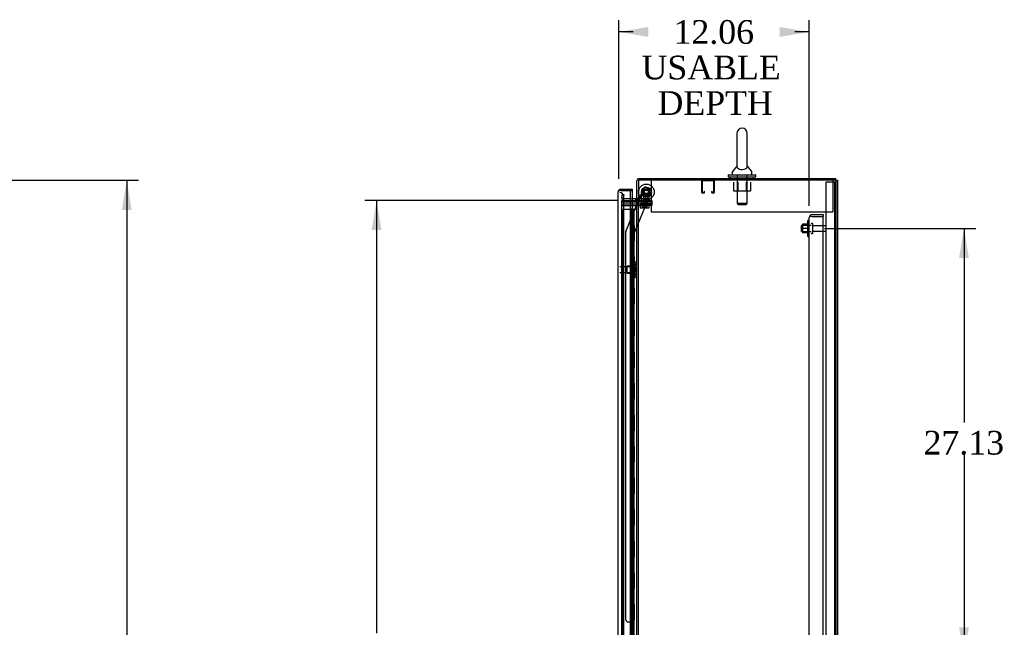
# Model space of a CAD drawing. Header units: inches. Extents: x 1 to 359, y -2 to 239.
# Tile 16 of 22: x 126 to 188, y 127 to 166. Entities that reach past the tile are written whole.
import ezdxf
from ezdxf.enums import TextEntityAlignment as Align
from ezdxf.lldxf.tags import DXFTag

# ---------------------------------------------------------------- set-up
doc = ezdxf.new("R2010")
doc.units = ezdxf.units.IN
doc.header["$MEASUREMENT"] = 0
for name, color, linetype in [('COM43133', 7, 'Continuous'), ('COM50677', 7, 'Continuous'), ('COM54746-56', 7, 'Continuous'), ('COM55738-22', 7, 'Continuous'), ('COM70098', 7, 'Continuous'), ('COM70110-2', 7, 'Continuous'), ('COM70218', 7, 'Continuous'), ('COM70220', 7, 'Continuous'), ('COM70839-2', 7, 'Continuous'), ('COM71188-2', 7, 'Continuous'), ('COM71196-2', 7, 'Continuous'), ('Default', 7, 'Continuous'), ('GSK86006', 7, 'Continuous'), ('NTS166105', 7, 'Continuous'), ('NTS18024', 7, 'Continuous'), ('NTS18147', 7, 'Continuous'), ('NTS86070', 7, 'Continuous'), ('ROL87452', 7, 'Continuous'), ('RVT17786', 7, 'Continuous'), ('SCC180005', 7, 'Continuous'), ('SCS86414', 7, 'Continuous'), ('STD26089', 7, 'Continuous'), ('STD26122', 7, 'Continuous'), ('WAF25059', 7, 'Continuous'), ('WAF25376', 7, 'Continuous'), ('WAF25377', 7, 'Continuous'), ('WAM254785', 7, 'Continuous'), ('WAM30038', 7, 'Continuous')]:
    doc.layers.add(name, color=color, linetype=linetype)
doc.styles.add('SEACAD_Times_New_Roman', font='times.ttf')
tags = doc.linetypes.add('HIDDEN2', pattern=[0.1875, 0.125, -0.0625]).pattern_tags.tags
tags[6:7] = [DXFTag(74, 4), DXFTag(75, 0), DXFTag(340, '0'), DXFTag(46, 0.0), DXFTag(50, 0.0), DXFTag(44, 0.0), DXFTag(45, 0.0)]
tags[4:5] = [DXFTag(74, 4), DXFTag(75, 0), DXFTag(340, '0'), DXFTag(46, 0.0), DXFTag(50, 0.0), DXFTag(44, 0.0), DXFTag(45, 0.0)]
doc.dimstyles.new('HAMMOND_(STH_-_300x200)', dxfattribs={"dimtxt": 1.5, "dimasz": 1.875, "dimexe": 0.75, "dimexo": 0.75, "dimgap": 0.375, "dimtad": 0, "dimtih": 1, "dimtoh": 1, "dimzin": 0, "dimdsep": 46, "dimtxsty": 'SEACAD_Times_New_Roman', "dimblk1": '_SE_FILLED', "dimblk2": '_SE_FILLED', "dimsah": 1, "dimcen": 0.75, "dimadec": 0, "dimazin": 0, "dimtfac": 0.8, "dimtofl": 0, "dimtmove": 0, "dimatfit": 3, "dimfxl": 1, "dimtolj": 1, "dimtzin": 0, "dimarcsym": 0})

# ---------------------------------------------------------------- blocks, each defined once
blk = doc.blocks.new('SE2')
at = {"layer": 'COM43133', "color": 7, "linetype": 'HIDDEN2'}
for p, q in [((176.066, 153.442), (176.756, 153.442)), ((176.756, 153.442), (176.756, 153.317)), ((175.881, 97.627), (175.881, 153.257)), ((175.881, 153.257), (175.881, 153.257)), ((175.881, 153.257), (175.881, 153.257)), ((175.881, 153.257), (175.881, 153.257)), ((175.984, 153.317), (175.917, 153.366)), ((176.066, 153.317), (175.917, 153.317)), ((176.066, 153.317), (175.984, 153.317)), ((176.066, 153.317), (176.756, 153.317)), ((176.066, 153.317), (176.066, 153.317)), ((176.066, 153.317), (176.756, 153.317)), ((176.756, 97.567), (176.756, 153.317))]:
    blk.add_line(p, q, dxfattribs=at)
for start, end in [(90, 143.80595), (143.80595, 179.87917), (179.94113, 180)]:
    blk.add_arc((176.066, 153.257), 0.185, start, end, dxfattribs=at)
blk.add_open_spline([(175.917, 153.317), (175.905, 153.307), (175.896, 153.297), (175.887, 153.282), (175.885, 153.277), (175.882, 153.267), (175.881, 153.262), (175.881, 153.257)], degree=3, knots=[0, 0, 0, 0, 0.5, 0.5, 0.75, 0.75, 1, 1, 1, 1], dxfattribs=at)
at = {"layer": 'COM50677', "color": 7, "linetype": 'HIDDEN2'}
for p, q in [((165.88, 155.627), (165.88, 155.442)), ((165.88, 155.442), (165.88, 153.627)), ((177.38, 155.627), (177.38, 155.442)), ((177.38, 155.442), (177.38, 153.627)), ((165.88, 153.627), (177.38, 153.627))]:
    blk.add_line(p, q, dxfattribs=at)
at = {"layer": 'COM54746-56', "color": 7, "linetype": 'HIDDEN2'}
for p, q in [((164.558, 153.766), (164.072, 153.766)), ((164.072, 153.766), (164.072, 97.766)), ((164.614, 153.775), (164.614, 153.801)), ((164.614, 153.801), (164.664, 153.801)), ((164.664, 153.775), (164.614, 153.775)), ((164.627, 153.775), (164.627, 153.766)), ((164.627, 153.766), (164.627, 97.766)), ((164.664, 153.801), (164.689, 153.801)), ((164.664, 153.775), (164.689, 153.775)), ((164.677, 152.766), (164.677, 153.766)), ((164.689, 153.801), (164.739, 153.801)), ((164.739, 153.775), (164.689, 153.775)), ((164.718, 152.766), (164.718, 153.766)), ((164.727, 153.766), (164.727, 153.775)), ((164.727, 97.766), (164.727, 153.766)), ((164.739, 153.801), (164.739, 153.775)), ((164.794, 152.766), (164.794, 153.766)), ((164.666, 151.766), (164.666, 152.766)), ((164.763, 152.766), (164.794, 152.766)), ((164.789, 152.766), (164.789, 151.766)), ((164.794, 151.766), (164.794, 152.766)), ((164.677, 150.766), (164.677, 151.766)), ((164.718, 150.766), (164.718, 151.766)), ((164.763, 151.766), (164.794, 151.766)), ((164.794, 150.766), (164.794, 151.766)), ((164.666, 149.766), (164.666, 150.766)), ((164.763, 150.766), (164.794, 150.766)), ((164.789, 150.766), (164.789, 149.766)), ((164.794, 149.766), (164.794, 150.766)), ((164.677, 148.766), (164.677, 149.766)), ((164.718, 148.766), (164.718, 149.766)), ((164.763, 149.766), (164.794, 149.766)), ((164.794, 148.766), (164.794, 149.766)), ((164.666, 147.766), (164.666, 148.766)), ((164.763, 148.766), (164.794, 148.766)), ((164.789, 148.766), (164.789, 147.766)), ((164.794, 147.766), (164.794, 148.766)), ((164.677, 146.766), (164.677, 147.766)), ((164.718, 146.766), (164.718, 147.766)), ((164.763, 147.766), (164.794, 147.766)), ((164.794, 146.766), (164.794, 147.766)), ((164.666, 145.766), (164.666, 146.766)), ((164.763, 146.766), (164.794, 146.766)), ((164.789, 146.766), (164.789, 145.766)), ((164.794, 145.766), (164.794, 146.766)), ((164.677, 144.766), (164.677, 145.766)), ((164.718, 144.766), (164.718, 145.766)), ((164.763, 145.766), (164.794, 145.766)), ((164.794, 144.766), (164.794, 145.766)), ((164.666, 143.766), (164.666, 144.766)), ((164.763, 144.766), (164.794, 144.766)), ((164.789, 144.766), (164.789, 143.766)), ((164.794, 143.766), (164.794, 144.766)), ((164.677, 142.766), (164.677, 143.766)), ((164.718, 142.766), (164.718, 143.766)), ((164.763, 143.766), (164.794, 143.766)), ((164.794, 142.766), (164.794, 143.766)), ((164.666, 141.766), (164.666, 142.766)), ((164.763, 142.766), (164.794, 142.766)), ((164.789, 142.766), (164.789, 141.766)), ((164.794, 141.766), (164.794, 142.766)), ((164.677, 140.766), (164.677, 141.766)), ((164.718, 140.766), (164.718, 141.766)), ((164.763, 141.766), (164.794, 141.766)), ((164.794, 140.766), (164.794, 141.766)), ((164.666, 139.766), (164.666, 140.766)), ((164.763, 140.766), (164.794, 140.766)), ((164.789, 140.766), (164.789, 139.766)), ((164.794, 139.766), (164.794, 140.766)), ((164.677, 138.766), (164.677, 139.766)), ((164.718, 138.766), (164.718, 139.766)), ((164.763, 139.766), (164.794, 139.766)), ((164.794, 138.766), (164.794, 139.766)), ((164.666, 137.766), (164.666, 138.766)), ((164.763, 138.766), (164.794, 138.766)), ((164.789, 138.766), (164.789, 137.766)), ((164.794, 137.766), (164.794, 138.766)), ((164.677, 136.766), (164.677, 137.766)), ((164.718, 136.766), (164.718, 137.766)), ((164.763, 137.766), (164.794, 137.766)), ((164.794, 136.766), (164.794, 137.766)), ((164.666, 135.766), (164.666, 136.766)), ((164.763, 136.766), (164.794, 136.766)), ((164.789, 136.766), (164.789, 135.766)), ((164.794, 135.766), (164.794, 136.766)), ((164.677, 134.766), (164.677, 135.766)), ((164.718, 134.766), (164.718, 135.766)), ((164.763, 135.766), (164.794, 135.766)), ((164.794, 134.766), (164.794, 135.766)), ((164.666, 133.766), (164.666, 134.766)), ((164.763, 134.766), (164.794, 134.766)), ((164.789, 134.766), (164.789, 133.766)), ((164.794, 133.766), (164.794, 134.766)), ((164.677, 132.766), (164.677, 133.766)), ((164.718, 132.766), (164.718, 133.766)), ((164.763, 133.766), (164.794, 133.766)), ((164.794, 132.766), (164.794, 133.766)), ((164.666, 131.766), (164.666, 132.766)), ((164.763, 132.766), (164.794, 132.766)), ((164.789, 132.766), (164.789, 131.766)), ((164.794, 131.766), (164.794, 132.766)), ((164.677, 130.766), (164.677, 131.766)), ((164.718, 130.766), (164.718, 131.766)), ((164.763, 131.766), (164.794, 131.766)), ((164.794, 130.766), (164.794, 131.766)), ((164.666, 129.766), (164.666, 130.766)), ((164.763, 130.766), (164.794, 130.766)), ((164.789, 130.766), (164.789, 129.766)), ((164.794, 129.766), (164.794, 130.766)), ((164.677, 128.766), (164.677, 129.766)), ((164.718, 128.766), (164.718, 129.766)), ((164.763, 129.766), (164.794, 129.766)), ((164.794, 128.766), (164.794, 129.766)), ((164.666, 127.766), (164.666, 128.766)), ((164.763, 128.766), (164.794, 128.766)), ((164.789, 128.766), (164.789, 127.766)), ((164.794, 127.766), (164.794, 128.766)), ((164.677, 126.766), (164.677, 127.766)), ((164.718, 126.766), (164.718, 127.766)), ((164.763, 127.766), (164.794, 127.766)), ((164.794, 126.766), (164.794, 127.766))]:
    blk.add_line(p, q, dxfattribs=at)
at = {"layer": 'COM54746-56', "color": 7, "linetype": 'Continuous'}
for p, q in [((164.56, 153.766), (164.558, 153.766)), ((164.763, 153.766), (164.56, 153.766)), ((164.56, 153.766), (164.56, 152.766)), ((164.975, 153.766), (164.763, 153.766)), ((164.763, 153.766), (164.763, 152.766)), ((164.56, 152.766), (164.763, 152.766)), ((164.56, 152.766), (164.763, 152.766)), ((164.56, 152.766), (164.56, 151.766)), ((164.763, 152.766), (164.763, 151.766)), ((164.56, 151.766), (164.56, 150.766)), ((164.56, 151.766), (164.763, 151.766)), ((164.56, 151.766), (164.763, 151.766)), ((164.763, 151.766), (164.763, 150.766)), ((164.56, 150.766), (164.763, 150.766)), ((164.56, 150.766), (164.763, 150.766)), ((164.56, 150.766), (164.56, 149.766)), ((164.763, 150.766), (164.763, 149.766)), ((164.56, 149.766), (164.56, 148.766)), ((164.56, 149.766), (164.763, 149.766)), ((164.56, 149.766), (164.763, 149.766)), ((164.763, 149.766), (164.763, 148.766)), ((164.56, 148.766), (164.763, 148.766)), ((164.56, 148.766), (164.763, 148.766)), ((164.56, 148.766), (164.56, 147.766)), ((164.763, 148.766), (164.763, 147.766)), ((164.56, 147.766), (164.56, 146.766)), ((164.56, 147.766), (164.763, 147.766)), ((164.56, 147.766), (164.763, 147.766)), ((164.763, 147.766), (164.763, 146.766)), ((164.56, 146.766), (164.763, 146.766)), ((164.56, 146.766), (164.763, 146.766)), ((164.56, 146.766), (164.56, 145.766)), ((164.763, 146.766), (164.763, 145.766)), ((164.56, 145.766), (164.56, 144.766)), ((164.56, 145.766), (164.763, 145.766)), ((164.56, 145.766), (164.763, 145.766)), ((164.763, 145.766), (164.763, 144.766)), ((164.56, 144.766), (164.763, 144.766)), ((164.56, 144.766), (164.763, 144.766)), ((164.56, 144.766), (164.56, 143.766)), ((164.763, 144.766), (164.763, 143.766)), ((164.56, 143.766), (164.56, 142.766)), ((164.56, 143.766), (164.763, 143.766)), ((164.56, 143.766), (164.763, 143.766)), ((164.763, 143.766), (164.763, 142.766)), ((164.56, 142.766), (164.763, 142.766)), ((164.56, 142.766), (164.763, 142.766)), ((164.56, 142.766), (164.56, 141.766)), ((164.763, 142.766), (164.763, 141.766)), ((164.56, 141.766), (164.56, 140.766)), ((164.56, 141.766), (164.763, 141.766)), ((164.56, 141.766), (164.763, 141.766)), ((164.763, 141.766), (164.763, 140.766)), ((164.56, 140.766), (164.763, 140.766)), ((164.56, 140.766), (164.763, 140.766)), ((164.56, 140.766), (164.56, 139.766)), ((164.763, 140.766), (164.763, 139.766)), ((164.56, 139.766), (164.56, 138.766)), ((164.56, 139.766), (164.763, 139.766)), ((164.56, 139.766), (164.763, 139.766)), ((164.763, 139.766), (164.763, 138.766)), ((164.56, 138.766), (164.763, 138.766)), ((164.56, 138.766), (164.763, 138.766)), ((164.56, 138.766), (164.56, 137.766)), ((164.763, 138.766), (164.763, 137.766)), ((164.56, 137.766), (164.56, 136.766)), ((164.56, 137.766), (164.763, 137.766)), ((164.56, 137.766), (164.763, 137.766)), ((164.763, 137.766), (164.763, 136.766)), ((164.56, 136.766), (164.763, 136.766)), ((164.56, 136.766), (164.763, 136.766)), ((164.56, 136.766), (164.56, 135.766)), ((164.763, 136.766), (164.763, 135.766)), ((164.56, 135.766), (164.56, 134.766)), ((164.56, 135.766), (164.763, 135.766)), ((164.56, 135.766), (164.763, 135.766)), ((164.763, 135.766), (164.763, 134.766)), ((164.56, 134.766), (164.763, 134.766)), ((164.56, 134.766), (164.763, 134.766)), ((164.56, 134.766), (164.56, 133.766)), ((164.763, 134.766), (164.763, 133.766)), ((164.56, 133.766), (164.56, 132.766)), ((164.56, 133.766), (164.763, 133.766)), ((164.56, 133.766), (164.763, 133.766)), ((164.763, 133.766), (164.763, 132.766)), ((164.56, 132.766), (164.763, 132.766)), ((164.56, 132.766), (164.763, 132.766)), ((164.56, 132.766), (164.56, 131.766)), ((164.763, 132.766), (164.763, 131.766)), ((164.56, 131.766), (164.56, 130.766)), ((164.56, 131.766), (164.763, 131.766)), ((164.56, 131.766), (164.763, 131.766)), ((164.763, 131.766), (164.763, 130.766)), ((164.56, 130.766), (164.763, 130.766)), ((164.56, 130.766), (164.763, 130.766)), ((164.56, 130.766), (164.56, 129.766)), ((164.763, 130.766), (164.763, 129.766)), ((164.56, 129.766), (164.56, 128.766)), ((164.56, 129.766), (164.763, 129.766)), ((164.56, 129.766), (164.763, 129.766)), ((164.763, 129.766), (164.763, 128.766)), ((164.56, 128.766), (164.763, 128.766)), ((164.56, 128.766), (164.763, 128.766)), ((164.56, 128.766), (164.56, 127.766)), ((164.763, 128.766), (164.763, 127.766)), ((164.56, 127.766), (164.56, 126.766)), ((164.56, 127.766), (164.763, 127.766)), ((164.56, 127.766), (164.763, 127.766)), ((164.763, 127.766), (164.763, 126.766))]:
    blk.add_line(p, q, dxfattribs=at)
at = {"layer": 'COM55738-22', "color": 7, "linetype": 'HIDDEN2'}
for p, q in [((176.943, 95.774), (176.943, 155.524)), ((176.943, 155.524), (177.13, 155.524)), ((177.13, 155.524), (177.38, 155.524)), ((177.38, 155.524), (177.496, 155.524)), ((177.496, 95.774), (177.496, 155.524)), ((177.496, 155.524), (177.568, 155.524))]:
    blk.add_line(p, q, dxfattribs=at)
at = {"layer": 'COM70098', "color": 7, "linetype": 'HIDDEN2'}
for p, q in [((164.008, 154.252), (165.157, 154.252)), ((164.008, 154.127), (165.157, 154.127)), ((164.008, 154.032), (165.157, 154.032)), ((165.118, 154.347), (165.157, 154.347)), ((165.157, 154.347), (165.907, 154.347)), ((165.907, 154.252), (165.157, 154.252)), ((165.157, 154.127), (165.907, 154.127)), ((165.907, 154.032), (165.157, 154.032)), ((165.907, 154.347), (165.907, 154.252)), ((165.907, 154.127), (165.907, 154.032))]:
    blk.add_line(p, q, dxfattribs=at)
at = {"layer": 'COM70110-2', "color": 7, "linetype": 'Continuous'}
for p, q in [((164.975, 154.377), (164.975, 155.579)), ((165.118, 155.722), (177.568, 155.722)), ((177.568, 155.627), (177.568, 155.722)), ((164.927, 154.442), (164.558, 154.442)), ((165.07, 154.377), (164.975, 154.377))]:
    blk.add_line(p, q, dxfattribs=at)
at = {"layer": 'COM70110-2', "color": 7, "linetype": 'HIDDEN2'}
for p, q in [((171.286, 155.722), (171.286, 155.627)), ((171.974, 155.627), (171.974, 155.722)), ((164.008, 154.515), (164.049, 154.744)), ((164.049, 154.744), (164.142, 154.727)), ((164.142, 154.727), (164.102, 154.498)), ((164.006, 154.497), (164.008, 154.515)), ((164.102, 154.498), (164.102, 154.48)), ((164.558, 154.442), (164.149, 154.442)), ((164.907, 154.347), (164.907, 154.442)), ((164.975, 154.49), (165.07, 154.49))]:
    blk.add_line(p, q, dxfattribs=at)
at = {"layer": 'COM70110-2', "color": 7, "linetype": 'Continuous'}
for centre, radius, start, end in [((165.118, 155.579), 0.143, 90, 180), ((164.927, 154.49), 0.048, 270, 0), ((164.927, 154.49), 0.143, 270, 307.79488)]:
    blk.add_arc(centre, radius, start, end, dxfattribs=at)
at = {"layer": 'COM70110-2', "color": 7, "linetype": 'HIDDEN2'}
for centre, radius, start, end in [((165.118, 155.579), 0.048, 90, 180), ((164.149, 154.49), 0.143, 177.13468, 270), ((164.149, 154.49), 0.048, 191.71679, 270), ((164.927, 154.49), 0.143, 307.79488, 0)]:
    blk.add_arc(centre, radius, start, end, dxfattribs=at)
at = {"layer": 'COM70218', "color": 7, "linetype": 'HIDDEN2'}
for p, q in [((169.07, 155.584), (169.07, 154.857)), ((169.11, 155.584), (169.11, 154.857)), ((169.84, 155.587), (169.113, 155.587)), ((169.843, 154.857), (169.843, 155.584)), ((169.883, 154.857), (169.883, 155.584)), ((169.113, 154.854), (169.215, 154.854)), ((169.113, 154.814), (169.215, 154.814)), ((169.218, 154.857), (169.218, 154.908)), ((169.258, 154.908), (169.218, 154.908)), ((169.258, 154.857), (169.258, 154.908)), ((169.695, 154.908), (169.695, 154.857)), ((169.695, 154.908), (169.735, 154.908)), ((169.735, 154.908), (169.735, 154.857)), ((169.738, 154.854), (169.84, 154.854)), ((169.738, 154.814), (169.84, 154.814))]:
    blk.add_line(p, q, dxfattribs=at)
for centre, radius, start, end in [((169.113, 155.584), 0.043, 90, 180), ((169.113, 155.584), 0.003, 90, 180), ((169.84, 155.584), 0.043, 0, 90), ((169.84, 155.584), 0.003, 0, 90), ((169.113, 154.857), 0.043, 180, 270), ((169.113, 154.857), 0.003, 180, 270), ((169.215, 154.857), 0.003, 270, 0), ((169.215, 154.857), 0.043, 270, 0), ((169.738, 154.857), 0.043, 180, 270), ((169.738, 154.857), 0.003, 180, 270), ((169.84, 154.857), 0.003, 270, 0), ((169.84, 154.857), 0.043, 270, 0)]:
    blk.add_arc(centre, radius, start, end, dxfattribs=at)
at = {"layer": 'COM70220', "color": 7, "linetype": 'HIDDEN2'}
for p, q in [((164.133, 154.339), (164.133, 154.589)), ((164.133, 97.192), (164.133, 154.339))]:
    blk.add_line(p, q, dxfattribs=at)
blk.add_arc((163.883, 154.589), 0.25, 0, 90, dxfattribs=at)
at = {"layer": 'COM70839-2', "color": 7, "linetype": 'HIDDEN2'}
for p, q in [((164.268, 152.385), (165.399, 155.116)), ((164.79, 152.257), (165.889, 154.913)), ((164.79, 152.257), (165.889, 154.913)), ((165.093, 154.377), (165.399, 155.116)), ((165.562, 155.184), (165.822, 155.076)), ((165.562, 155.184), (165.822, 155.076)), ((164.268, 152.385), (165.08, 154.347)), ((164.271, 127.785), (164.259, 152.337)), ((164.803, 126.41), (164.79, 152.257)), ((164.271, 127.785), (164.271, 127.785)), ((164.397, 127.66), (164.608, 127.66)), ((164.397, 127.66), (164.608, 127.66)), ((164.733, 127.535), (164.733, 126.522))]:
    blk.add_line(p, q, dxfattribs=at)
at = {"layer": 'COM70839-2', "color": 7, "linetype": 'Continuous'}
blk.add_line((165.08, 154.347), (165.093, 154.377), dxfattribs=at)
at = {"layer": 'COM70839-2', "color": 7, "linetype": 'HIDDEN2'}
blk.add_circle((165.57, 154.876), 0.129, dxfattribs=at)
blk.add_circle((165.57, 154.876), 0.129, dxfattribs=at)
for centre, start, end in [((165.514, 155.068), 67.51748, 157.51748), ((165.514, 155.068), 67.51748, 157.51748), ((165.774, 154.961), 337.51748, 67.51748), ((165.774, 154.961), 337.51748, 67.51748), ((164.384, 152.337), 157.51748, 180.02948), ((164.384, 152.337), 157.51748, 180.02948), ((164.396, 127.785), 180.02948, 270.02948), ((164.396, 127.785), 180.02948, 270.02948), ((164.608, 127.535), 0.02948, 90.02948), ((164.608, 127.535), 0.02948, 90.02948)]:
    blk.add_arc(centre, 0.125, start, end, dxfattribs=at)
at = {"layer": 'COM71188-2', "color": 7, "linetype": 'Continuous'}
for p, q in [((177.52, 155.627), (165.07, 155.627)), ((165.07, 155.627), (165.07, 154.377)), ((177.52, 155.627), (177.663, 155.627)), ((177.663, 155.627), (177.663, 95.692)), ((164.558, 154.347), (164.927, 154.347)), ((164.975, 154.347), (164.927, 154.347)), ((164.975, 154.347), (165.118, 154.347)), ((164.975, 96.972), (164.975, 154.347)), ((165.118, 154.377), (165.07, 154.377)), ((165.118, 154.347), (165.118, 154.377))]:
    blk.add_line(p, q, dxfattribs=at)
at = {"layer": 'COM71188-2', "color": 7, "linetype": 'HIDDEN2'}
for p, q in [((177.568, 155.627), (177.568, 95.692)), ((164.008, 154.347), (164.558, 154.347)), ((164.008, 96.972), (164.008, 154.347)), ((165.07, 96.972), (165.07, 154.347))]:
    blk.add_line(p, q, dxfattribs=at)
at = {"layer": 'COM71196-2', "color": 7, "linetype": 'Continuous'}
for p, q in [((163.788, 96.615), (163.788, 154.916)), ((163.788, 154.916), (163.788, 154.916)), ((163.788, 154.916), (163.788, 154.916)), ((163.788, 154.916), (163.788, 154.916)), ((163.868, 154.964), (163.818, 155.003)), ((163.931, 154.964), (163.818, 154.964)), ((163.931, 154.964), (163.868, 154.964)), ((163.931, 155.059), (164.663, 155.059)), ((164.558, 154.964), (163.931, 154.964)), ((163.931, 154.964), (163.931, 154.964)), ((163.931, 154.964), (164.663, 154.964)), ((164.558, 96.567), (164.558, 154.964)), ((164.558, 154.964), (164.663, 154.964)), ((164.663, 155.059), (164.663, 154.964)), ((164.663, 154.964), (164.663, 154.442))]:
    blk.add_line(p, q, dxfattribs=at)
at = {"layer": 'COM71196-2', "color": 7, "linetype": 'HIDDEN2'}
blk.add_line((164.663, 154.442), (164.663, 96.877), dxfattribs=at)
at = {"layer": 'COM71196-2', "color": 7, "linetype": 'Continuous'}
for start, end in [(142.49641, 179.84393), (179.92383, 180), (90, 142.49641)]:
    blk.add_arc((163.931, 154.916), 0.143, start, end, dxfattribs=at)
blk.add_open_spline([(163.818, 154.964), (163.808, 154.956), (163.801, 154.948), (163.793, 154.936), (163.791, 154.932), (163.789, 154.924), (163.788, 154.92), (163.788, 154.916)], degree=3, knots=[0, 0, 0, 0, 0.5, 0.5, 0.75, 0.75, 1, 1, 1, 1], dxfattribs=at)
at = {"layer": 'GSK86006', "color": 7, "linetype": 'HIDDEN2'}
for p, q in [((164.008, 154.252), (165.157, 154.252)), ((164.008, 154.127), (165.157, 154.127)), ((165.157, 154.252), (165.907, 154.252)), ((165.907, 154.127), (165.157, 154.127)), ((165.907, 154.252), (165.907, 154.127))]:
    blk.add_line(p, q, dxfattribs=at)
at = {"layer": 'NTS166105', "color": 7, "linetype": 'HIDDEN2'}
for p, q in [((175.465, 152.841), (175.465, 152.566)), ((175.785, 152.841), (175.465, 152.841)), ((175.465, 152.566), (175.465, 152.291)), ((175.785, 152.566), (175.465, 152.566)), ((175.785, 152.291), (175.465, 152.291))]:
    blk.add_line(p, q, dxfattribs=at)
at = {"layer": 'NTS18024', "color": 7, "linetype": 'HIDDEN2'}
for p, q in [((171.093, 155.502), (171.093, 154.957)), ((171.367, 155.502), (171.367, 154.957)), ((171.893, 155.502), (171.893, 154.957)), ((172.165, 155.502), (172.165, 154.957)), ((171.093, 154.957), (171.367, 154.957)), ((171.367, 154.957), (171.893, 154.957)), ((171.893, 154.957), (172.165, 154.957))]:
    blk.add_line(p, q, dxfattribs=at)
at = {"layer": 'NTS18147', "color": 7, "linetype": 'HIDDEN2'}
for p, q in [((164.791, 150.459), (164.791, 150.464)), ((164.854, 150.464), (164.791, 150.464)), ((164.791, 150.459), (164.791, 150.271)), ((164.791, 150.459), (164.854, 150.459)), ((164.791, 150.271), (164.791, 150.153)), ((164.854, 150.271), (164.791, 150.271)), ((164.854, 150.459), (164.854, 150.464)), ((164.854, 150.153), (164.854, 150.271)), ((164.916, 150.31), (164.916, 150.365)), ((164.354, 149.744), (164.354, 150.184)), ((164.791, 150.184), (164.354, 150.184)), ((164.354, 149.744), (164.791, 149.744)), ((164.791, 150.153), (164.791, 149.775)), ((164.791, 150.153), (164.854, 150.153)), ((164.791, 149.775), (164.791, 149.657)), ((164.854, 149.775), (164.791, 149.775)), ((164.791, 149.657), (164.791, 149.469)), ((164.791, 149.657), (164.854, 149.657)), ((164.854, 149.657), (164.854, 149.775)), ((164.791, 149.469), (164.791, 149.464)), ((164.854, 149.469), (164.791, 149.469)), ((164.791, 149.464), (164.854, 149.464)), ((164.854, 149.469), (164.854, 149.464)), ((164.916, 149.563), (164.916, 149.618))]:
    blk.add_line(p, q, dxfattribs=at)
blk.add_arc((164.598, 149.964), 0.318, 323.63381, 36.36619, dxfattribs=at)
for centre, start_param, end_param in [((164.598, 150.365), 2.506883, 3.776302), ((164.598, 150.31), 2.506883, 3.141593), ((164.598, 149.618), 3.141593, 3.776302), ((164.598, 149.563), 2.506883, 3.776302)]:
    blk.add_ellipse(centre, major_axis=(-0.318, 0), ratio=0.5, start_param=start_param, end_param=end_param, dxfattribs=at)
at = {"layer": 'NTS86070', "color": 7, "linetype": 'HIDDEN2'}
for p, q in [((165.633, 154.447), (165.133, 154.447)), ((165.133, 154.347), (165.133, 154.447)), ((165.236, 154.347), (165.236, 154.317)), ((165.246, 154.307), (165.519, 154.307)), ((165.258, 154.347), (165.258, 154.447)), ((165.361, 154.347), (165.361, 154.317)), ((165.644, 154.307), (165.519, 154.307)), ((165.529, 154.317), (165.529, 154.347)), ((165.758, 154.447), (165.631, 154.447)), ((165.633, 154.347), (165.633, 154.447)), ((165.654, 154.317), (165.654, 154.347)), ((165.758, 154.347), (165.758, 154.447))]:
    blk.add_line(p, q, dxfattribs=at)
for centre, start, end in [((165.246, 154.317), 180, 270), ((165.371, 154.317), 180, 270), ((165.519, 154.317), 270, 0), ((165.644, 154.317), 270, 0)]:
    blk.add_arc(centre, 0.01, start, end, dxfattribs=at)
at = {"layer": 'ROL87452', "color": 7, "linetype": 'HIDDEN2'}
for radius in [0.5, 0.206]:
    blk.add_circle((165.57, 154.876), radius, dxfattribs=at)
for start, end in [(164.42927, 188.26891), (261.62499, 271.23064)]:
    blk.add_arc((165.57, 154.876), 0.5, start, end, dxfattribs=at)
at = {"layer": 'RVT17786', "color": 7, "linetype": 'HIDDEN2'}
for radius in [0.217, 0.217, 0.125]:
    blk.add_circle((165.57, 154.876), radius, dxfattribs=at)
at = {"layer": 'SCC180005', "color": 7, "linetype": 'HIDDEN2'}
for p, q in [((165.506, 154.782), (165.26, 154.782)), ((165.26, 154.782), (165.26, 154.032)), ((165.385, 154.782), (165.385, 154.032)), ((165.631, 154.782), (165.506, 154.782)), ((165.506, 154.032), (165.506, 154.782)), ((165.631, 154.032), (165.631, 154.782)), ((165.167, 154.032), (165.167, 153.858)), ((165.292, 154.032), (165.292, 153.858)), ((165.383, 154.032), (165.383, 153.858)), ((165.508, 154.032), (165.508, 153.858)), ((165.599, 154.032), (165.599, 153.858)), ((165.724, 154.032), (165.724, 153.858)), ((165.383, 153.858), (165.167, 153.858)), ((165.599, 153.858), (165.383, 153.858)), ((165.724, 153.858), (165.599, 153.858))]:
    blk.add_line(p, q, dxfattribs=at)
at = {"layer": 'SCS86414', "color": 7, "linetype": 'Continuous'}
for p, q in [((171.299, 158.587), (171.299, 156.517)), ((171.961, 156.517), (171.961, 158.587)), ((171.29, 156.506), (171.019, 156.18)), ((172.241, 156.18), (171.97, 156.506)), ((171.005, 156.141), (171.005, 156.022)), ((172.255, 156.022), (172.255, 156.141))]:
    blk.add_line(p, q, dxfattribs=at)
at = {"layer": 'SCS86414', "color": 7, "linetype": 'HIDDEN2'}
for p, q in [((171.318, 155.962), (171.318, 154.147)), ((171.942, 154.147), (171.942, 155.962)), ((171.942, 154.147), (171.318, 154.147)), ((171.318, 154.147), (171.378, 154.087)), ((171.378, 154.087), (171.882, 154.087)), ((171.882, 154.087), (171.942, 154.147))]:
    blk.add_line(p, q, dxfattribs=at)
at = {"layer": 'SCS86414', "color": 7, "linetype": 'Continuous'}
for centre, radius, start, end in [((171.63, 158.587), 0.331, 0, 180), ((171.984, 156.523), 0.0213, 207.87958, 229.38189), ((171.065, 156.141), 0.06, 140.32138, 180), ((171.065, 156.022), 0.06, 180, 270), ((172.195, 156.022), 0.06, 270, 0), ((172.195, 156.141), 0.06, 0, 39.67862)]:
    blk.add_arc(centre, radius, start, end, dxfattribs=at)
blk.add_open_spline([(171.295, 156.513), (171.293, 156.509), (171.291, 156.507), (171.29, 156.507)], degree=3, dxfattribs=at)
blk.add_open_spline([(171.299, 156.522), (171.299, 156.513), (171.299, 156.497), (171.309, 156.454), (171.322, 156.426), (171.372, 156.373), (171.409, 156.349), (171.51, 156.313), (171.574, 156.302), (171.704, 156.304), (171.766, 156.317), (171.863, 156.355), (171.897, 156.38), (171.943, 156.433), (171.954, 156.462), (171.961, 156.502), (171.962, 156.516), (171.962, 156.522)], degree=3, knots=[0.2040331, 0.2040331, 0.2040331, 0.2040331, 0.25, 0.25, 0.3125, 0.3125, 0.375, 0.375, 0.4375, 0.4375, 0.5, 0.5, 0.5625, 0.5625, 0.625, 0.625, 0.6665969, 0.6665969, 0.6665969, 0.6665969], dxfattribs=at)
at = {"layer": 'STD26089', "color": 7, "linetype": 'HIDDEN2'}
for p, q in [((175.381, 152.38), (175.381, 152.755)), ((176.006, 152.755), (175.381, 152.755)), ((176.076, 152.892), (176.036, 152.892)), ((176.106, 152.272), (176.106, 152.862)), ((175.381, 152.38), (176.006, 152.38)), ((176.036, 152.242), (176.076, 152.242)), ((176.883, 152.733), (176.106, 152.733)), ((176.106, 152.401), (176.883, 152.401))]:
    blk.add_line(p, q, dxfattribs=at)
for centre, radius, start, end in [((176.036, 152.862), 0.03, 90, 180), ((176.076, 152.862), 0.03, 0, 90), ((176.036, 152.272), 0.03, 180, 270), ((176.076, 152.272), 0.03, 270, 0), ((176.883, 152.673), 0.06, 0, 90), ((176.883, 152.461), 0.06, 270, 0)]:
    blk.add_arc(centre, radius, start, end, dxfattribs=at)
at = {"layer": 'STD26122', "color": 7, "linetype": 'HIDDEN2'}
for p, q in [((164.848, 150.149), (163.883, 150.149)), ((163.883, 149.779), (164.848, 149.779)), ((164.848, 150.149), (164.848, 149.779)), ((164.883, 150.114), (164.848, 150.149)), ((164.848, 149.779), (164.883, 149.814)), ((164.883, 149.814), (164.883, 150.114))]:
    blk.add_line(p, q, dxfattribs=at)
at = {"layer": 'WAF25059', "color": 7, "linetype": 'HIDDEN2'}
for p, q in [((175.785, 152.067), (175.785, 153.067)), ((175.881, 153.067), (175.785, 153.067)), ((175.785, 152.067), (175.881, 152.067))]:
    blk.add_line(p, q, dxfattribs=at)
at = {"layer": 'WAF25376', "color": 7, "linetype": 'HIDDEN2'}
for radius in [0.315, 0.315, 0.14]:
    blk.add_circle((165.57, 154.876), radius, dxfattribs=at)
for start, end in [(253.40345, 272.86847), (0, 23.90087), (341.71188, 0)]:
    blk.add_arc((165.57, 154.876), 0.14, start, end, dxfattribs=at)
at = {"layer": 'WAF25377', "color": 7, "linetype": 'Continuous'}
for p, q in [((170.755, 155.962), (172.505, 155.962)), ((170.755, 155.962), (170.755, 155.847)), ((172.505, 155.847), (172.505, 155.962)), ((170.755, 155.847), (172.505, 155.847))]:
    blk.add_line(p, q, dxfattribs=at)
at = {"layer": 'WAM254785', "color": 7, "linetype": 'Continuous'}
for p, q in [((170.88, 155.847), (170.88, 155.722)), ((172.38, 155.722), (172.38, 155.847))]:
    blk.add_line(p, q, dxfattribs=at)
at = {"layer": 'WAM30038', "color": 7, "linetype": 'HIDDEN2'}
for p, q in [((164.642, 150.339), (164.642, 149.589)), ((164.666, 150.339), (164.642, 150.339)), ((164.666, 150.339), (164.666, 149.589)), ((164.578, 150.138), (164.578, 150.192)), ((164.623, 150.166), (164.578, 150.138)), ((164.578, 150.113), (164.623, 150.141)), ((164.578, 150.138), (164.594, 150.125)), ((164.578, 149.982), (164.578, 150.113)), ((164.623, 149.982), (164.578, 149.982)), ((164.578, 149.815), (164.578, 149.947)), ((164.578, 149.947), (164.623, 149.947)), ((164.623, 149.787), (164.578, 149.815)), ((164.594, 149.803), (164.578, 149.79)), ((164.578, 149.736), (164.578, 149.79)), ((164.578, 149.79), (164.623, 149.762)), ((164.594, 150.125), (164.622, 150.143)), ((164.627, 149.782), (164.594, 149.803)), ((164.642, 149.589), (164.666, 149.589))]:
    blk.add_line(p, q, dxfattribs=at)
for centre, radius, start, end in [((164.057, 150.867), 0.85, 311.70584, 313.44931), ((164.624, 149.964), 0.0181, 1.77183, 93.07302), ((164.624, 149.965), 0.0182, 267.1609, 357.99424), ((164.055, 149.058), 0.854, 46.55474, 48.29011)]:
    blk.add_arc(centre, radius, start, end, dxfattribs=at)
for points, knots in [([(164.578, 150.192), (164.591, 150.204), (164.604, 150.215), (164.617, 150.227), (164.619, 150.229), (164.621, 150.23), (164.623, 150.232)], [0, 0, 0, 0, 0.858552, 0.858552, 0.858552, 1, 1, 1, 1]), ([(164.623, 149.696), (164.621, 149.698), (164.619, 149.7), (164.617, 149.701), (164.604, 149.713), (164.591, 149.724), (164.578, 149.736)], [0, 0, 0, 0, 0.141448, 0.141448, 0.141448, 1, 1, 1, 1]), ([(164.637, 150.171), (164.636, 150.171), (164.636, 150.171), (164.632, 150.171), (164.627, 150.169), (164.623, 150.166)], [0.4389304, 0.4389304, 0.4389304, 0.4389304, 0.5, 0.5, 1, 1, 1, 1]), ([(164.623, 150.141), (164.625, 150.143), (164.627, 150.144), (164.631, 150.148), (164.633, 150.15), (164.637, 150.154), (164.639, 150.157), (164.641, 150.162), (164.642, 150.164), (164.642, 150.166)], [0, 0, 0, 0, 0.25, 0.25, 0.5, 0.5, 0.75, 0.75, 1, 1, 1, 1]), ([(164.642, 149.762), (164.642, 149.764), (164.641, 149.767), (164.639, 149.771), (164.637, 149.774), (164.632, 149.78), (164.627, 149.784), (164.623, 149.787)], [0, 0, 0, 0, 0.25, 0.25, 0.5, 0.5, 1, 1, 1, 1]), ([(164.623, 149.762), (164.625, 149.761), (164.627, 149.76), (164.631, 149.758), (164.633, 149.757), (164.636, 149.757), (164.636, 149.757), (164.637, 149.757)], [0, 0, 0, 0, 0.25, 0.25, 0.5, 0.5, 0.5626015, 0.5626015, 0.5626015, 0.5626015])]:
    blk.add_open_spline(points, degree=3, knots=knots, dxfattribs=at)
blk = doc.blocks.new('DMBLK4007')
at = {"layer": 'Default', "linetype": 'Continuous'}
for points in [[(185.993, 150.692), (185.681, 152.567), (185.368, 150.692)], [(185.993, 127.317), (185.368, 127.317), (185.681, 125.442)]]:
    blk.add_hatch(color=7, dxfattribs=at).paths.add_polyline_path(points)
at = {"layer": 'Default', "color": 7, "linetype": 'Continuous'}
for p, q in [((176.856, 152.567), (186.431, 152.567)), ((185.681, 152.567), (185.681, 140.28)), ((185.681, 138.255), (185.681, 125.442)), ((176.856, 125.442), (186.431, 125.442))]:
    blk.add_line(p, q, dxfattribs=at)
at = {"layer": 'Default', "color": 7, "linetype": 'Continuous', "style": 'SEACAD_Times_New_Roman'}
blk.add_text('27.13', height=1.5, dxfattribs=at).set_placement((183.121, 139.755), align=Align.TOP_LEFT)
blk = doc.blocks.new('_SE_FILLED')
at = {"color": 0}
blk.add_line((0, 0), (-1, 0), dxfattribs=at)
blk.add_solid([(0, 0), (-1, -0.1665), (-1, 0.1665), (0, 0)], dxfattribs=at)
blk = doc.blocks.new('DMBLK4015')
at = {"layer": 'Default', "linetype": 'Continuous'}
for points in [[(148.173, 152.472), (148.798, 152.472), (148.486, 154.347)], [(148.173, 98.847), (148.486, 96.972), (148.798, 98.847)]]:
    blk.add_hatch(color=7, dxfattribs=at).paths.add_polyline_path(points)
at = {"layer": 'Default', "color": 7, "linetype": 'Continuous'}
for p, q in [((163.717, 154.347), (147.736, 154.347)), ((148.486, 154.347), (148.486, 126.935)), ((148.486, 119.885), (148.486, 96.972)), ((163.258, 96.972), (147.736, 96.972))]:
    blk.add_line(p, q, dxfattribs=at)
at = {"layer": 'Default', "color": 7, "linetype": 'Continuous', "style": 'SEACAD_Times_New_Roman'}
for s, p in [('57.38', (145.927, 126.41)), ('DOOR ', (145.056, 124.16)), ('OPENING', (143.616, 121.91))]:
    blk.add_text(s, height=1.5, dxfattribs=at).set_placement(p, align=Align.TOP_LEFT)
blk = doc.blocks.new('DMBLK4024')
at = {"layer": 'Default', "linetype": 'Continuous'}
for points in [[(165.693, 165.322), (163.818, 165.009), (165.693, 164.697)], [(174.006, 165.322), (174.006, 164.697), (175.881, 165.009)]]:
    blk.add_hatch(color=7, dxfattribs=at).paths.add_polyline_path(points)
at = {"layer": 'Default', "color": 7, "linetype": 'Continuous'}
for p, q in [((163.818, 155.714), (163.818, 165.759)), ((175.881, 154.007), (175.881, 165.759)), ((164.739, 165.009), (163.818, 165.009)), ((175.881, 165.009), (174.96, 165.009))]:
    blk.add_line(p, q, dxfattribs=at)
at = {"layer": 'Default', "color": 7, "linetype": 'Continuous', "style": 'SEACAD_Times_New_Roman'}
for s, p in [('12.06', (167.29, 165.759)), ('USABLE ', (165.264, 163.509)), ('DEPTH', (166.277, 161.259))]:
    blk.add_text(s, height=1.5, dxfattribs=at).set_placement(p, align=Align.TOP_LEFT)
blk = doc.blocks.new('DMBLK4029')
at = {"layer": 'Default', "linetype": 'Continuous'}
for points in [[(132.979, 153.741), (132.667, 155.616), (132.354, 153.741)], [(132.979, 97.366), (132.354, 97.366), (132.667, 95.491)]]:
    blk.add_hatch(color=7, dxfattribs=at).paths.add_polyline_path(points)
at = {"layer": 'Default', "color": 7, "linetype": 'Continuous'}
for p, q in [((124.353, 155.616), (133.417, 155.616)), ((132.667, 155.616), (132.667, 126.829)), ((132.667, 124.804), (132.667, 95.491)), ((124.353, 95.491), (133.417, 95.491))]:
    blk.add_line(p, q, dxfattribs=at)
at = {"layer": 'Default', "color": 7, "linetype": 'Continuous', "style": 'SEACAD_Times_New_Roman'}
blk.add_text('60.13', height=1.5, dxfattribs=at).set_placement((130.107, 126.304), align=Align.TOP_LEFT)

msp = doc.modelspace()

# ---------------------------------------------------------------- block references
at = {"layer": 'Default'}
msp.add_blockref('SE2', (0, 0), dxfattribs=at)

# ---------------------------------------------------------------- dimensions: what is measured, and where the dimension line sits
at = {"layer": 'Default', "color": 7, "linetype": 'Continuous'}
dim = msp.add_linear_dim(base=(163.818, 165.009), p1=(175.881, 153.257), p2=(163.818, 154.964), text='\\A1;<>\\PUSABLE \\XDEPTH', dimstyle='HAMMOND_(STH_-_300x200)', dxfattribs=at)
dim.commit()
dim.dimension.update_dxf_attribs({"geometry": 'DMBLK4024', "text_midpoint": (169.849, 165.009), "dimtype": 160})
for base, p1, p2, angle, text, picture, middle, dimtype in [((132.666733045, 155.616068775), (123.602972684, 155.616068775), (123.602972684, 95.491068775), 270, '\\A1;<>', 'DMBLK4029', (132.666733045, 125.553569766), 161), ((148.485915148, 96.972068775), (164.467493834, 154.347068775), (164.926993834, 96.972068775), 90, '\\A1;<>\\PDOOR \\XOPENING', 'DMBLK4015', (148.485915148, 125.659569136), 160), ((185.680541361, 152.567068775), (176.105993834, 152.567068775), (176.105993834, 125.442068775), 270, '\\A1;<>', 'DMBLK4007', (185.680541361, 139.004569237), 161)]:
    dim = msp.add_linear_dim(base=base, p1=p1, p2=p2, angle=angle, text=text, dimstyle='HAMMOND_(STH_-_300x200)', dxfattribs=at)
    dim.commit()
    dim.dimension.update_dxf_attribs({"geometry": picture, "text_midpoint": middle, "dimtype": dimtype})

doc.saveas('drawing.dxf')
